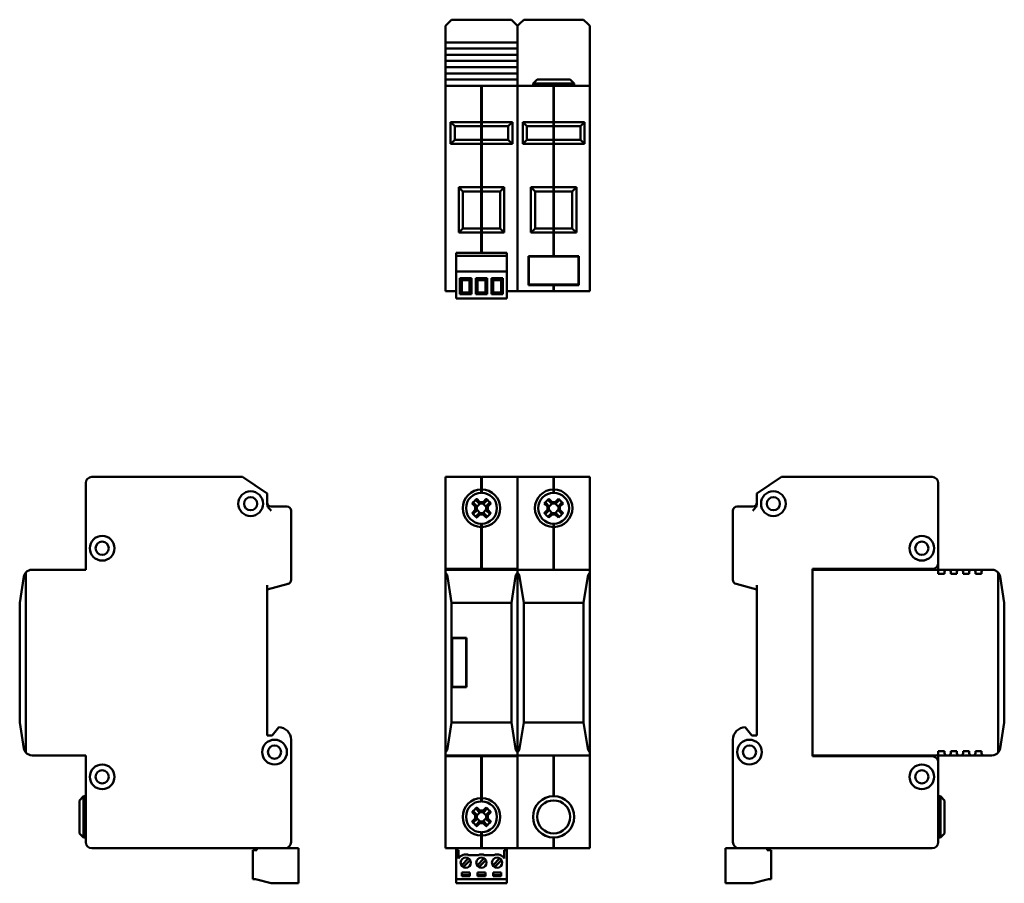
# Model space of a CAD drawing. Header units: millimetres. Extents: x 78 to 317, y 62 to 271.
import ezdxf

# ---------------------------------------------------------------- set-up
doc = ezdxf.new("R2010")
doc.units = ezdxf.units.MM
doc.layers.add('Viditelné hrany(CSN)', color=7, linetype='Continuous', lineweight=50)

msp = doc.modelspace()

# ---------------------------------------------------------------- linework, layer by layer
at = {"layer": 'Viditelné hrany(CSN)'}
for p, q in [((181.66, 269.44), (182.13, 269.91)), ((182.13, 269.91), (183.15, 270.93)), ((183.15, 270.93), (197.65, 270.93)), ((197.65, 270.93), (198.68, 269.91)), ((198.68, 269.91), (199.14, 269.44)), ((199.15, 269.43), (199.63, 269.91)), ((199.63, 269.91), (200.65, 270.93)), ((200.65, 270.93), (215.15, 270.93)), ((215.15, 270.93), (216.18, 269.91)), ((216.18, 269.91), (216.65, 269.43)), ((181.66, 267.93), (181.66, 269.44)), ((181.66, 267.93), (181.66, 265.93)), ((199.14, 269.44), (199.14, 267.93)), ((199.14, 265.93), (199.14, 267.93)), ((199.15, 267.93), (199.15, 269.43)), ((199.15, 267.93), (199.15, 254.93)), ((216.65, 269.43), (216.65, 267.93)), ((216.65, 267.93), (216.65, 254.93)), ((181.66, 265.43), (181.66, 265.93)), ((181.66, 265.43), (199.14, 265.43)), ((181.66, 263.93), (181.66, 265.43)), ((199.14, 265.93), (199.14, 265.43)), ((199.14, 265.43), (199.14, 263.93)), ((181.66, 263.43), (181.66, 263.93)), ((199.14, 263.93), (181.66, 263.93)), ((181.66, 263.43), (181.66, 262.93)), ((181.66, 262.43), (181.66, 262.93)), ((199.14, 263.93), (199.14, 263.43)), ((199.14, 262.93), (199.14, 263.43)), ((199.14, 262.93), (199.14, 262.43)), ((181.66, 262.43), (199.14, 262.43)), ((181.66, 260.93), (181.66, 262.43)), ((181.66, 260.43), (181.66, 260.93)), ((199.14, 260.93), (181.66, 260.93)), ((181.66, 260.43), (181.66, 259.93)), ((199.14, 262.43), (199.14, 260.93)), ((199.14, 260.93), (199.14, 260.43)), ((199.14, 259.93), (199.14, 260.43)), ((181.66, 259.43), (181.66, 259.93)), ((181.66, 259.43), (199.14, 259.43)), ((181.66, 257.93), (181.66, 259.43)), ((181.66, 257.43), (181.66, 257.93)), ((199.14, 257.93), (181.66, 257.93)), ((199.14, 259.93), (199.14, 259.43)), ((199.14, 259.43), (199.14, 257.93)), ((199.14, 257.93), (199.14, 257.43)), ((181.66, 257.43), (181.66, 256.93)), ((181.66, 256.43), (181.66, 256.93)), ((181.66, 256.43), (199.14, 256.43)), ((181.66, 254.93), (181.66, 256.43)), ((199.14, 256.93), (199.14, 257.43)), ((199.14, 256.93), (199.14, 256.43)), ((199.14, 256.43), (199.14, 254.93)), ((203.9, 256.43), (202.9, 255.43)), ((203.9, 256.43), (211.9, 256.43)), ((211.9, 256.43), (212.9, 255.43)), ((181.65, 253.43), (181.65, 254.93)), ((190.35, 254.93), (181.65, 254.93)), ((181.65, 253.43), (181.65, 206.63)), ((190.45, 254.93), (190.35, 254.93)), ((190.35, 254.93), (190.35, 253.43)), ((190.45, 254.83), (190.35, 254.83)), ((190.35, 246.13), (190.35, 253.43)), ((199.15, 254.93), (190.45, 254.93)), ((190.45, 253.43), (190.45, 254.93)), ((190.45, 253.43), (190.45, 246.13)), ((199.15, 254.93), (199.15, 253.43)), ((207.85, 254.93), (199.15, 254.93)), ((199.15, 253.43), (199.15, 254.93)), ((199.15, 253.43), (199.15, 206.63)), ((199.15, 253.43), (199.15, 206.63)), ((212.9, 255.43), (202.9, 255.43)), ((202.9, 254.93), (202.9, 255.43)), ((207.85, 254.93), (207.85, 253.43)), ((207.95, 254.83), (207.85, 254.83)), ((207.85, 246.13), (207.85, 253.43)), ((216.65, 254.93), (207.95, 254.93)), ((207.95, 253.43), (207.95, 254.93)), ((207.95, 253.43), (207.95, 246.13)), ((212.9, 254.93), (212.9, 255.43)), ((216.65, 254.93), (216.65, 253.43)), ((216.65, 253.43), (216.65, 206.63)), ((190.35, 246.13), (182.9, 246.13)), ((183.9, 245.13), (182.9, 246.13)), ((182.9, 246.13), (182.9, 240.83)), ((190.45, 246.17), (190.35, 246.17)), ((190.35, 245.13), (190.35, 246.13)), ((190.45, 246.13), (190.45, 245.13)), ((197.9, 246.13), (190.45, 246.13)), ((197.9, 246.13), (196.9, 245.13)), ((197.9, 240.83), (197.9, 246.13)), ((207.85, 246.13), (200.4, 246.13)), ((201.4, 245.13), (200.4, 246.13)), ((200.4, 246.13), (200.4, 240.83)), ((207.95, 246.17), (207.85, 246.17)), ((207.85, 245.13), (207.85, 246.13)), ((207.95, 246.13), (207.95, 245.13)), ((215.4, 246.13), (207.95, 246.13)), ((215.4, 246.13), (214.4, 245.13)), ((215.4, 240.83), (215.4, 246.13)), ((183.9, 245.13), (190.35, 245.13)), ((183.9, 241.83), (183.9, 245.13)), ((190.45, 245.23), (190.35, 245.23)), ((190.35, 241.83), (190.35, 245.13)), ((190.45, 245.13), (190.45, 241.83)), ((190.45, 245.13), (196.9, 245.13)), ((196.9, 245.13), (196.9, 241.83)), ((201.4, 245.13), (207.85, 245.13)), ((201.4, 241.83), (201.4, 245.13)), ((207.95, 245.23), (207.85, 245.23)), ((207.85, 241.83), (207.85, 245.13)), ((207.95, 245.13), (207.95, 241.83)), ((207.95, 245.13), (214.4, 245.13)), ((214.4, 245.13), (214.4, 241.83)), ((182.9, 240.83), (183.9, 241.83)), ((190.35, 241.83), (183.9, 241.83)), ((190.35, 240.83), (190.35, 241.83)), ((190.45, 241.73), (190.35, 241.73)), ((190.45, 241.83), (190.45, 240.83)), ((196.9, 241.83), (190.45, 241.83)), ((197.9, 240.83), (196.9, 241.83)), ((200.4, 240.83), (201.4, 241.83)), ((207.85, 241.83), (201.4, 241.83)), ((207.85, 240.83), (207.85, 241.83)), ((207.95, 241.73), (207.85, 241.73)), ((207.95, 241.83), (207.95, 240.83)), ((214.4, 241.83), (207.95, 241.83)), ((215.4, 240.83), (214.4, 241.83)), ((182.9, 240.83), (190.35, 240.83)), ((190.35, 230.33), (190.35, 240.83)), ((190.45, 240.79), (190.35, 240.79)), ((190.45, 240.83), (190.45, 230.33)), ((190.45, 240.83), (197.9, 240.83)), ((200.4, 240.83), (207.85, 240.83)), ((207.85, 230.33), (207.85, 240.83)), ((207.95, 240.79), (207.85, 240.79)), ((207.95, 240.83), (207.95, 230.33)), ((207.95, 240.83), (215.4, 240.83)), ((190.35, 230.33), (184.9, 230.33)), ((185.9, 229.33), (184.9, 230.33)), ((184.9, 230.33), (184.9, 219.33)), ((185.9, 229.33), (190.35, 229.33)), ((185.9, 220.33), (185.9, 229.33)), ((190.45, 230.37), (190.35, 230.37)), ((190.35, 229.33), (190.35, 230.33)), ((190.45, 229.43), (190.35, 229.43)), ((190.35, 220.33), (190.35, 229.33)), ((190.45, 230.33), (190.45, 229.33)), ((195.9, 230.33), (190.45, 230.33)), ((190.45, 229.33), (190.45, 220.33)), ((190.45, 229.33), (194.9, 229.33)), ((195.9, 230.33), (194.9, 229.33)), ((194.9, 229.33), (194.9, 220.33)), ((195.9, 219.33), (195.9, 230.33)), ((207.85, 230.33), (202.4, 230.33)), ((203.4, 229.33), (202.4, 230.33)), ((202.4, 230.33), (202.4, 219.33)), ((203.4, 229.33), (207.85, 229.33)), ((203.4, 220.33), (203.4, 229.33)), ((207.95, 230.37), (207.85, 230.37)), ((207.85, 229.33), (207.85, 230.33)), ((207.95, 229.43), (207.85, 229.43)), ((207.85, 220.33), (207.85, 229.33)), ((207.95, 230.33), (207.95, 229.33)), ((213.4, 230.33), (207.95, 230.33)), ((207.95, 229.33), (207.95, 220.33)), ((207.95, 229.33), (212.4, 229.33)), ((213.4, 230.33), (212.4, 229.33)), ((212.4, 229.33), (212.4, 220.33)), ((213.4, 219.33), (213.4, 230.33)), ((184.9, 219.33), (185.9, 220.33)), ((190.35, 220.33), (185.9, 220.33)), ((190.35, 219.33), (190.35, 220.33)), ((190.45, 220.23), (190.35, 220.23)), ((190.45, 220.33), (190.45, 219.33)), ((194.9, 220.33), (190.45, 220.33)), ((195.9, 219.33), (194.9, 220.33)), ((202.4, 219.33), (203.4, 220.33)), ((207.85, 220.33), (203.4, 220.33)), ((207.85, 219.33), (207.85, 220.33)), ((207.95, 220.23), (207.85, 220.23)), ((207.95, 220.33), (207.95, 219.33)), ((212.4, 220.33), (207.95, 220.33)), ((213.4, 219.33), (212.4, 220.33)), ((184.9, 219.33), (190.35, 219.33)), ((190.35, 214.43), (190.35, 219.33)), ((190.45, 219.29), (190.35, 219.29)), ((190.45, 219.33), (190.45, 214.43)), ((190.45, 219.33), (195.9, 219.33)), ((202.4, 219.33), (207.85, 219.33)), ((207.85, 213.63), (207.85, 219.33)), ((207.95, 219.29), (207.85, 219.29)), ((207.95, 219.33), (207.95, 213.63)), ((207.95, 219.33), (213.4, 219.33)), ((184.24, 214.43), (196.54, 214.43)), ((184.24, 213.73), (184.24, 214.43)), ((184.24, 213.73), (184.24, 209.93)), ((184.24, 213.73), (196.54, 213.73)), ((196.54, 214.43), (196.54, 213.73)), ((196.54, 213.73), (196.54, 209.93)), ((201.79, 206.63), (201.79, 213.63)), ((201.79, 213.63), (207.85, 213.63)), ((201.89, 206.73), (201.89, 213.53)), ((201.89, 213.53), (213.91, 213.53)), ((207.95, 213.73), (207.85, 213.73)), ((207.95, 213.63), (214.01, 213.63)), ((213.91, 213.53), (213.91, 206.73)), ((214.01, 213.63), (214.01, 206.63)), ((196.54, 209.93), (184.24, 209.93)), ((184.24, 203.33), (184.24, 209.93)), ((185.63, 207.83), (185.18, 208.28)), ((185.18, 208.28), (185.18, 204.38)), ((187.98, 208.28), (185.18, 208.28)), ((185.63, 204.83), (185.63, 207.83)), ((185.63, 207.83), (187.53, 207.83)), ((187.98, 208.28), (187.53, 207.83)), ((187.53, 207.83), (187.53, 204.83)), ((187.98, 204.38), (187.98, 208.28)), ((189.44, 207.83), (188.99, 208.28)), ((188.99, 208.28), (188.99, 204.38)), ((191.79, 208.28), (188.99, 208.28)), ((189.44, 204.83), (189.44, 207.83)), ((189.44, 207.83), (191.34, 207.83)), ((191.79, 208.28), (191.34, 207.83)), ((191.34, 207.83), (191.34, 204.83)), ((191.79, 204.38), (191.79, 208.28)), ((193.25, 207.83), (192.8, 208.28)), ((192.8, 208.28), (192.8, 204.38)), ((195.6, 208.28), (192.8, 208.28)), ((193.25, 204.83), (193.25, 207.83)), ((193.25, 207.83), (195.15, 207.83)), ((195.6, 208.28), (195.15, 207.83)), ((195.15, 207.83), (195.15, 204.83)), ((195.6, 204.38), (195.6, 208.28)), ((196.54, 209.93), (196.54, 203.33)), ((181.65, 205.13), (181.65, 206.63)), ((199.15, 206.63), (199.15, 205.13)), ((199.15, 205.13), (199.15, 206.63)), ((207.85, 206.63), (201.79, 206.63)), ((213.91, 206.73), (201.89, 206.73)), ((207.85, 206.63), (207.85, 205.13)), ((207.95, 206.53), (207.85, 206.53)), ((214.01, 206.63), (207.95, 206.63)), ((207.95, 205.13), (207.95, 206.63)), ((216.65, 206.63), (216.65, 205.13)), ((181.65, 205.13), (184.24, 205.13)), ((196.54, 203.33), (184.24, 203.33)), ((185.18, 204.38), (185.63, 204.83)), ((185.18, 204.38), (187.98, 204.38)), ((187.53, 204.83), (185.63, 204.83)), ((187.98, 204.38), (187.53, 204.83)), ((188.99, 204.38), (189.44, 204.83)), ((188.99, 204.38), (191.79, 204.38)), ((191.34, 204.83), (189.44, 204.83)), ((191.79, 204.38), (191.34, 204.83)), ((192.8, 204.38), (193.25, 204.83)), ((192.8, 204.38), (195.6, 204.38)), ((195.15, 204.83), (193.25, 204.83)), ((195.6, 204.38), (195.15, 204.83)), ((196.54, 205.13), (199.15, 205.13)), ((199.15, 205.13), (207.85, 205.13)), ((207.95, 205.23), (207.85, 205.23)), ((207.95, 205.13), (216.65, 205.13)), ((132.42, 160.13), (95.92, 160.13)), ((138.42, 156.13), (132.42, 160.13)), ((181.65, 158.63), (181.65, 160.13)), ((190.35, 160.13), (181.65, 160.13)), ((190.35, 160.13), (190.35, 158.63)), ((190.45, 160.03), (190.35, 160.03)), ((199.15, 160.13), (190.45, 160.13)), ((190.45, 158.63), (190.45, 160.13)), ((199.15, 160.13), (199.15, 158.63)), ((207.85, 160.13), (199.15, 160.13)), ((199.15, 158.63), (199.15, 160.13)), ((207.85, 160.13), (207.85, 158.63)), ((207.95, 160.03), (207.85, 160.03)), ((207.95, 158.63), (207.95, 160.13)), ((216.65, 160.13), (207.95, 160.13)), ((216.65, 160.13), (216.65, 158.63)), ((257.18, 156.13), (263.18, 160.13)), ((263.18, 160.13), (299.68, 160.13)), ((94.42, 158.63), (94.42, 137.63)), ((181.65, 158.63), (181.65, 139.33)), ((190.35, 157.08), (190.35, 158.63)), ((190.45, 158.63), (190.45, 157.08)), ((199.15, 158.63), (199.15, 139.33)), ((199.15, 158.63), (199.15, 137.63)), ((207.85, 157.08), (207.85, 158.63)), ((207.95, 158.63), (207.95, 157.08)), ((216.65, 158.63), (216.65, 137.63)), ((301.18, 158.63), (301.18, 139.33)), ((138.42, 156.13), (138.42, 153.66)), ((190.45, 157.12), (190.35, 157.12)), ((190.35, 156.28), (190.35, 157.08)), ((190.45, 156.38), (190.35, 156.38)), ((190.45, 157.08), (190.45, 156.28)), ((207.95, 157.12), (207.85, 157.12)), ((207.85, 156.28), (207.85, 157.08)), ((207.95, 156.38), (207.85, 156.38)), ((207.95, 157.08), (207.95, 156.28)), ((257.18, 153.66), (257.18, 156.13)), ((143.22, 152.93), (139.42, 152.93)), ((188.9, 152.91), (188.13, 153.68)), ((188.5, 153.81), (189.24, 153.06)), ((188.9, 152.14), (188.9, 152.91)), ((189.87, 153.69), (189.12, 154.44)), ((190.06, 153.69), (189.24, 152.87)), ((189.24, 153.06), (189.24, 153.06)), ((189.24, 153.06), (189.24, 152)), ((189.25, 154.8), (190.02, 154.04)), ((190.94, 153.69), (189.87, 153.69)), ((189.87, 153.69), (189.87, 153.69)), ((190.02, 154.04), (190.79, 154.04)), ((191.56, 152.87), (190.74, 153.69)), ((190.79, 154.04), (191.56, 154.8)), ((191.69, 154.44), (190.94, 153.69)), ((190.94, 153.69), (190.94, 153.69)), ((191.56, 153.06), (192.31, 153.81)), ((191.56, 152), (191.56, 153.06)), ((191.56, 153.06), (191.56, 153.06)), ((192.68, 153.68), (191.91, 152.91)), ((191.91, 152.91), (191.91, 152.14)), ((206.4, 152.91), (205.63, 153.68)), ((206, 153.81), (206.74, 153.06)), ((206.4, 152.14), (206.4, 152.91)), ((207.37, 153.69), (206.62, 154.44)), ((207.56, 153.69), (206.74, 152.87)), ((206.74, 153.06), (206.74, 153.06)), ((206.74, 153.06), (206.74, 152)), ((206.75, 154.8), (207.52, 154.04)), ((208.44, 153.69), (207.37, 153.69)), ((207.37, 153.69), (207.37, 153.69)), ((207.52, 154.04), (208.29, 154.04)), ((209.06, 152.87), (208.24, 153.69)), ((208.29, 154.04), (209.06, 154.8)), ((209.19, 154.44), (208.44, 153.69)), ((208.44, 153.69), (208.44, 153.69)), ((209.06, 153.06), (209.81, 153.81)), ((209.06, 152), (209.06, 153.06)), ((209.06, 153.06), (209.06, 153.06)), ((210.18, 153.68), (209.41, 152.91)), ((209.41, 152.91), (209.41, 152.14)), ((256.18, 152.93), (252.38, 152.93)), ((144.22, 135.15), (144.22, 151.93)), ((188.13, 151.37), (188.9, 152.14)), ((189.24, 151.99), (188.5, 151.24)), ((189.12, 150.62), (189.87, 151.37)), ((189.24, 152.19), (190.06, 151.37)), ((189.24, 152), (189.24, 151.99)), ((190.02, 151.02), (189.25, 150.25)), ((189.87, 151.37), (189.87, 151.37)), ((189.87, 151.37), (190.94, 151.37)), ((190.79, 151.02), (190.02, 151.02)), ((190.74, 151.37), (191.56, 152.19)), ((191.56, 150.25), (190.79, 151.02)), ((190.94, 151.37), (191.69, 150.62)), ((190.94, 151.37), (190.94, 151.37)), ((191.56, 152), (191.56, 151.99)), ((192.31, 151.24), (191.56, 151.99)), ((191.91, 152.14), (192.68, 151.37)), ((205.63, 151.37), (206.4, 152.14)), ((206.74, 151.99), (206, 151.24)), ((206.62, 150.62), (207.37, 151.37)), ((206.74, 152.19), (207.56, 151.37)), ((206.74, 152), (206.74, 151.99)), ((207.52, 151.02), (206.75, 150.25)), ((207.37, 151.37), (207.37, 151.37)), ((207.37, 151.37), (208.44, 151.37)), ((208.29, 151.02), (207.52, 151.02)), ((208.24, 151.37), (209.06, 152.19)), ((209.06, 150.25), (208.29, 151.02)), ((208.44, 151.37), (209.19, 150.62)), ((208.44, 151.37), (208.44, 151.37)), ((209.06, 152), (209.06, 151.99)), ((209.81, 151.24), (209.06, 151.99)), ((209.41, 152.14), (210.18, 151.37)), ((251.38, 151.93), (251.38, 135.15)), ((190.35, 147.98), (190.35, 148.78)), ((190.45, 148.68), (190.35, 148.68)), ((190.45, 148.78), (190.45, 147.98)), ((207.85, 147.98), (207.85, 148.78)), ((207.95, 148.68), (207.85, 148.68)), ((207.95, 148.78), (207.95, 147.98)), ((190.35, 139.33), (190.35, 147.98)), ((190.45, 147.94), (190.35, 147.94)), ((190.45, 147.98), (190.45, 139.33)), ((207.85, 137.63), (207.85, 147.98)), ((207.95, 147.94), (207.85, 147.94)), ((207.95, 147.98), (207.95, 137.63)), ((181.65, 137.83), (181.65, 139.33)), ((190.35, 139.33), (190.35, 137.83)), ((190.45, 137.83), (190.45, 139.33)), ((301.18, 139.33), (301.18, 137.63)), ((79.92, 93.31), (79.92, 136.95)), ((94.42, 137.63), (81.42, 137.63)), ((181.65, 92.43), (181.65, 137.83)), ((181.65, 137.83), (190.35, 137.83)), ((199.14, 137.63), (181.66, 137.63)), ((181.66, 136.94), (181.66, 137.63)), ((181.66, 136.94), (181.66, 93.32)), ((190.35, 137.93), (190.45, 137.93)), ((190.45, 137.83), (199.15, 137.83)), ((199.14, 137.63), (199.14, 136.94)), ((199.14, 93.32), (199.14, 136.94)), ((199.15, 136.95), (199.15, 137.63)), ((216.65, 137.63), (199.15, 137.63)), ((199.15, 136.95), (199.15, 93.31)), ((216.65, 137.63), (216.65, 136.95)), ((216.65, 93.31), (216.65, 136.95)), ((270.68, 92.43), (270.68, 137.83)), ((270.68, 137.83), (299.68, 137.83)), ((270.68, 137.63), (300.68, 137.63)), ((301.18, 137.63), (303.18, 137.63)), ((301.18, 136.63), (301.18, 137.13)), ((302.68, 136.63), (301.18, 136.63)), ((302.68, 137.13), (302.68, 136.63)), ((303.18, 137.63), (303.68, 137.63)), ((303.68, 137.63), (306.18, 137.63)), ((304.18, 136.63), (304.18, 137.13)), ((305.68, 136.63), (304.18, 136.63)), ((305.68, 137.13), (305.68, 136.63)), ((306.18, 137.63), (306.68, 137.63)), ((306.68, 137.63), (309.18, 137.63)), ((307.18, 136.63), (307.18, 137.13)), ((308.68, 136.63), (307.18, 136.63)), ((308.68, 137.13), (308.68, 136.63)), ((309.18, 137.63), (309.68, 137.63)), ((309.68, 137.63), (312.18, 137.63)), ((310.18, 136.63), (310.18, 137.13)), ((311.68, 136.63), (310.18, 136.63)), ((311.68, 137.13), (311.68, 136.63)), ((312.18, 137.63), (314.18, 137.63)), ((315.69, 136.94), (315.69, 93.32)), ((79.44, 135.95), (78.42, 129.63)), ((138.42, 132.83), (143.48, 134.18)), ((138.42, 97.43), (138.42, 133.86)), ((183.15, 129.63), (182.13, 135.95)), ((198.68, 135.95), (197.65, 129.63)), ((200.65, 129.63), (199.63, 135.95)), ((216.18, 135.95), (215.15, 129.63)), ((252.12, 134.18), (257.18, 132.83)), ((257.18, 97.43), (257.18, 133.86)), ((317.18, 129.63), (316.15, 135.95)), ((78.42, 129.63), (78.42, 100.63)), ((183.15, 121.13), (183.15, 129.63)), ((197.65, 129.63), (183.15, 129.63)), ((197.65, 129.63), (197.65, 100.63)), ((200.65, 100.63), (200.65, 129.63)), ((215.15, 129.63), (200.65, 129.63)), ((215.15, 129.63), (215.15, 100.63)), ((317.18, 121.13), (317.18, 129.63)), ((183.15, 121.13), (186.75, 121.13)), ((183.15, 109.13), (183.15, 121.13)), ((186.65, 121.03), (183.25, 121.03)), ((183.25, 121.03), (183.25, 109.23)), ((186.65, 109.23), (186.65, 121.03)), ((186.75, 121.13), (186.75, 109.13)), ((317.18, 109.13), (317.18, 121.13)), ((186.75, 109.13), (183.15, 109.13)), ((183.15, 100.63), (183.15, 109.13)), ((183.25, 109.23), (186.65, 109.23)), ((317.18, 100.63), (317.18, 109.13)), ((78.42, 100.63), (79.44, 94.31)), ((182.13, 94.31), (183.15, 100.63)), ((183.15, 100.63), (197.65, 100.63)), ((197.65, 100.63), (198.68, 94.31)), ((199.63, 94.31), (200.65, 100.63)), ((200.65, 100.63), (215.15, 100.63)), ((215.15, 100.63), (216.18, 94.31)), ((316.15, 94.31), (317.18, 100.63)), ((141.22, 99.43), (139.62, 97.43)), ((254.38, 99.43), (255.98, 97.43)), ((139.62, 97.43), (138.42, 97.43)), ((144.22, 71.63), (144.22, 96.43)), ((251.38, 71.63), (251.38, 96.43)), ((255.98, 97.43), (257.18, 97.43)), ((181.66, 92.63), (181.66, 93.32)), ((199.14, 93.32), (199.14, 92.63)), ((199.15, 92.63), (199.15, 93.31)), ((216.65, 93.31), (216.65, 92.63)), ((301.18, 93.13), (301.18, 93.63)), ((301.18, 93.63), (302.68, 93.63)), ((302.68, 93.63), (302.68, 93.13)), ((304.18, 93.13), (304.18, 93.63)), ((304.18, 93.63), (305.68, 93.63)), ((305.68, 93.63), (305.68, 93.13)), ((307.18, 93.13), (307.18, 93.63)), ((307.18, 93.63), (308.68, 93.63)), ((308.68, 93.63), (308.68, 93.13)), ((310.18, 93.13), (310.18, 93.63)), ((310.18, 93.63), (311.68, 93.63)), ((311.68, 93.63), (311.68, 93.13)), ((81.42, 92.63), (94.42, 92.63)), ((94.42, 92.63), (94.42, 71.63)), ((181.65, 90.93), (181.65, 92.43)), ((190.35, 92.43), (181.65, 92.43)), ((181.65, 90.93), (181.65, 71.63)), ((181.66, 92.63), (199.14, 92.63)), ((190.35, 92.43), (190.35, 90.93)), ((190.35, 92.33), (190.45, 92.33)), ((190.35, 82.28), (190.35, 90.93)), ((190.45, 90.93), (190.45, 92.43)), ((199.15, 92.43), (190.45, 92.43)), ((190.45, 90.93), (190.45, 82.28)), ((199.15, 92.63), (199.15, 71.63)), ((199.15, 92.63), (216.65, 92.63)), ((199.15, 90.93), (199.15, 71.63)), ((207.85, 82.73), (207.85, 92.63)), ((207.95, 92.63), (207.95, 82.73)), ((216.65, 92.63), (216.65, 71.63)), ((300.68, 92.63), (270.68, 92.63)), ((299.68, 92.43), (270.68, 92.43)), ((301.18, 92.63), (301.18, 90.93)), ((303.18, 92.63), (301.18, 92.63)), ((301.18, 90.93), (301.18, 71.63)), ((303.68, 92.63), (303.18, 92.63)), ((306.18, 92.63), (303.68, 92.63)), ((306.68, 92.63), (306.18, 92.63)), ((309.18, 92.63), (306.68, 92.63)), ((309.68, 92.63), (309.18, 92.63)), ((312.18, 92.63), (309.68, 92.63)), ((314.18, 92.63), (312.18, 92.63)), ((92.92, 81.73), (93.92, 82.73)), ((92.92, 73.73), (92.92, 81.73)), ((93.92, 82.73), (93.92, 72.73)), ((94.42, 82.73), (93.92, 82.73)), ((190.45, 82.32), (190.35, 82.32)), ((190.35, 81.48), (190.35, 82.28)), ((190.45, 81.58), (190.35, 81.58)), ((190.45, 82.28), (190.45, 81.48)), ((301.18, 82.73), (301.68, 82.73)), ((301.68, 72.73), (301.68, 82.73)), ((302.68, 81.73), (301.68, 82.73)), ((302.68, 81.73), (302.68, 73.73)), ((188.9, 78.11), (188.13, 78.88)), ((188.5, 79.01), (189.24, 78.26)), ((189.87, 78.89), (189.12, 79.64)), ((190.06, 78.89), (189.24, 78.07)), ((189.25, 80), (190.02, 79.24)), ((190.94, 78.89), (189.87, 78.89)), ((189.87, 78.89), (189.87, 78.89)), ((190.02, 79.24), (190.79, 79.24)), ((191.56, 78.07), (190.74, 78.89)), ((190.79, 79.24), (191.56, 80)), ((191.69, 79.64), (190.94, 78.89)), ((190.94, 78.89), (190.94, 78.89)), ((191.56, 78.26), (192.31, 79.01)), ((192.68, 78.88), (191.91, 78.11)), ((188.13, 76.57), (188.9, 77.34)), ((189.24, 77.19), (188.5, 76.44)), ((188.9, 77.34), (188.9, 78.11)), ((189.12, 75.82), (189.87, 76.57)), ((189.24, 78.26), (189.24, 78.26)), ((189.24, 78.26), (189.24, 77.2)), ((189.24, 77.39), (190.06, 76.57)), ((189.24, 77.2), (189.24, 77.19)), ((189.87, 76.57), (189.87, 76.57)), ((189.87, 76.57), (190.94, 76.57)), ((190.74, 76.57), (191.56, 77.39)), ((190.94, 76.57), (191.69, 75.82)), ((190.94, 76.57), (190.94, 76.57)), ((191.56, 77.2), (191.56, 78.26)), ((191.56, 78.26), (191.56, 78.26)), ((191.56, 77.2), (191.56, 77.19)), ((192.31, 76.44), (191.56, 77.19)), ((191.91, 78.11), (191.91, 77.34)), ((191.91, 77.34), (192.68, 76.57)), ((190.02, 76.22), (189.25, 75.45)), ((190.79, 76.22), (190.02, 76.22)), ((191.56, 75.45), (190.79, 76.22)), ((92.92, 73.73), (93.92, 72.73)), ((94.42, 72.73), (93.92, 72.73)), ((190.35, 73.18), (190.35, 73.98)), ((190.45, 73.88), (190.35, 73.88)), ((190.35, 71.63), (190.35, 73.18)), ((190.45, 73.14), (190.35, 73.14)), ((190.45, 73.98), (190.45, 73.18)), ((190.45, 73.18), (190.45, 71.63)), ((207.85, 71.63), (207.85, 72.73)), ((207.95, 72.73), (207.95, 71.63)), ((301.18, 72.73), (301.68, 72.73)), ((302.68, 73.73), (301.68, 72.73)), ((95.92, 70.13), (142.72, 70.13)), ((134.92, 62.63), (134.92, 69.63)), ((135.92, 69.63), (134.92, 69.63)), ((135.92, 70.13), (135.92, 69.63)), ((146.02, 70.13), (142.72, 70.13)), ((146.02, 61.63), (146.02, 70.13)), ((181.65, 70.13), (181.65, 71.63)), ((181.65, 70.13), (190.35, 70.13)), ((184.24, 69.63), (184.24, 70.13)), ((184.24, 62.63), (184.24, 69.63)), ((184.86, 69.63), (184.24, 69.63)), ((184.86, 67.63), (184.86, 69.63)), ((190.35, 71.63), (190.35, 70.13)), ((190.45, 70.23), (190.35, 70.23)), ((190.45, 70.13), (190.35, 70.13)), ((190.45, 70.13), (190.45, 71.63)), ((190.45, 70.13), (199.15, 70.13)), ((196.54, 69.63), (195.93, 69.63)), ((195.93, 69.63), (195.93, 67.63)), ((196.54, 70.13), (196.54, 69.63)), ((196.54, 62.63), (196.54, 69.63)), ((199.15, 71.63), (199.15, 70.13)), ((199.15, 70.13), (199.15, 71.63)), ((199.15, 70.13), (207.85, 70.13)), ((207.85, 71.63), (207.85, 70.13)), ((207.95, 70.23), (207.85, 70.23)), ((207.85, 70.13), (207.95, 70.13)), ((207.95, 70.13), (207.95, 71.63)), ((207.95, 70.13), (216.65, 70.13)), ((216.65, 71.63), (216.65, 70.13)), ((252.88, 70.13), (249.58, 70.13)), ((249.58, 61.63), (249.58, 70.13)), ((299.68, 70.13), (252.88, 70.13)), ((259.68, 69.63), (259.68, 70.13)), ((260.68, 69.63), (259.68, 69.63)), ((260.68, 62.63), (260.68, 69.63)), ((185.52, 65.98), (187.24, 67.7)), ((187.66, 67.27), (185.95, 65.56)), ((189.63, 68.48), (187.36, 68.48)), ((189.32, 65.98), (191.04, 67.7)), ((191.46, 67.27), (189.75, 65.56)), ((193.43, 68.48), (191.16, 68.48)), ((193.12, 65.98), (194.84, 67.7)), ((195.26, 67.27), (193.55, 65.56)), ((134.92, 62.63), (135.62, 62.63)), ((135.62, 62.63), (139.42, 61.63)), ((184.24, 62.63), (184.24, 61.63)), ((184.24, 62.63), (196.54, 62.63)), ((185.64, 63.33), (185.64, 64.23)), ((185.64, 64.23), (187.54, 64.23)), ((187.54, 63.63), (185.64, 63.63)), ((187.54, 63.33), (185.64, 63.33)), ((187.54, 64.23), (187.54, 63.33)), ((189.44, 63.33), (189.44, 64.23)), ((189.44, 64.23), (191.34, 64.23)), ((191.34, 63.63), (189.44, 63.63)), ((191.34, 63.33), (189.44, 63.33)), ((191.34, 64.23), (191.34, 63.33)), ((193.24, 63.33), (193.24, 64.23)), ((193.24, 64.23), (195.14, 64.23)), ((195.14, 63.63), (193.24, 63.63)), ((195.14, 63.33), (193.24, 63.33)), ((195.14, 64.23), (195.14, 63.33)), ((196.54, 62.63), (196.54, 61.63)), ((259.98, 62.63), (256.18, 61.63)), ((259.98, 62.63), (260.68, 62.63)), ((139.42, 61.63), (146.02, 61.63)), ((196.54, 61.63), (184.24, 61.63)), ((249.58, 61.63), (256.18, 61.63))]:
    msp.add_line(p, q, dxfattribs=at)
for centre, radius in [((134.42, 153.63), 3), ((134.42, 153.63), 1.6), ((261.18, 153.63), 3), ((261.18, 153.63), 1.6), ((98.42, 142.83), 3), ((297.18, 142.83), 3), ((98.42, 142.83), 1.6), ((297.18, 142.83), 1.6), ((140.22, 93.43), 3), ((255.38, 93.43), 3), ((140.22, 93.43), 1.6), ((255.38, 93.43), 1.6), ((98.42, 87.43), 3), ((98.42, 87.43), 1.6), ((297.18, 87.43), 3), ((297.18, 87.43), 1.6), ((207.9, 77.73), 5), ((207.9, 77.73), 4), ((186.59, 66.63), 1.25), ((190.39, 66.63), 1.25), ((194.19, 66.63), 1.25)]:
    msp.add_circle(centre, radius, dxfattribs=at)
for centre, radius, start, end in [((95.92, 158.63), 1.5, 90, 180), ((299.68, 158.63), 1.5, 0, 90), ((190.4, 152.53), 4.55, 90.6296, 269.3704), ((190.4, 152.53), 3.75, 90.764, 269.236), ((190.4, 152.53), 4.55, 270.6296, 89.3704), ((190.4, 152.53), 3.75, 270.764, 89.236), ((207.9, 152.53), 4.55, 90.6296, 269.3704), ((207.9, 152.53), 3.75, 90.764, 269.236), ((207.9, 152.53), 4.55, 270.6296, 89.3704), ((207.9, 152.53), 3.75, 270.764, 89.236), ((139.42, 153.93), 1, 180, 270), ((143.22, 151.93), 1, 0, 90), ((252.38, 151.93), 1, 90, 180), ((256.18, 153.93), 1, 270, 0), ((299.68, 139.33), 1.5, 270, 0), ((81.42, 135.63), 2, 138.6439, 170.7701), ((81.42, 135.63), 2, 90, 138.6439), ((180.15, 135.63), 2, 9.2299, 40.9207), ((200.66, 135.63), 2, 139.0793, 170.7701), ((197.65, 135.63), 2, 9.2299, 41.3561), ((218.16, 135.63), 2, 138.6439, 170.7701), ((300.68, 137.13), 0.5, 0, 90), ((303.18, 137.13), 0.5, 90, 180), ((303.68, 137.13), 0.5, 0, 90), ((306.18, 137.13), 0.5, 90, 180), ((306.68, 137.13), 0.5, 0, 90), ((309.18, 137.13), 0.5, 90, 180), ((309.68, 137.13), 0.5, 0, 90), ((312.18, 137.13), 0.5, 90, 180), ((314.18, 135.63), 2, 40.9207, 90), ((314.18, 135.63), 2, 9.2299, 40.9207), ((143.22, 135.15), 1, 285, 0), ((252.38, 135.15), 1, 180, 255), ((141.22, 96.43), 3, 0, 90), ((254.38, 96.43), 3, 90, 180), ((81.42, 94.63), 2, 189.2299, 221.3561), ((81.42, 94.63), 2, 221.3561, 270), ((180.15, 94.63), 2, 319.0793, 350.7701), ((200.66, 94.63), 2, 189.2299, 220.9207), ((197.65, 94.63), 2, 318.6439, 350.7701), ((218.16, 94.63), 2, 189.2299, 221.3561), ((300.68, 93.13), 0.5, 270, 0), ((303.18, 93.13), 0.5, 180, 270), ((303.68, 93.13), 0.5, 270, 0), ((306.18, 93.13), 0.5, 180, 270), ((306.68, 93.13), 0.5, 270, 0), ((309.18, 93.13), 0.5, 180, 270), ((309.68, 93.13), 0.5, 270, 0), ((312.18, 93.13), 0.5, 180, 270), ((314.18, 94.63), 2, 270, 319.0793), ((314.18, 94.63), 2, 319.0793, 350.7701), ((299.68, 90.93), 1.5, 0, 90), ((190.4, 77.73), 4.55, 90.6296, 269.3704), ((190.4, 77.73), 3.75, 90.764, 269.236), ((190.4, 77.73), 4.55, 270.6296, 89.3704), ((190.4, 77.73), 3.75, 270.764, 89.236), ((95.92, 71.63), 1.5, 180, 270), ((142.72, 71.63), 1.5, 270, 0), ((252.88, 71.63), 1.5, 180, 270), ((299.68, 71.63), 1.5, 270, 0), ((186.59, 66.63), 2, 67.4805, 150), ((190.39, 66.63), 2, 67.4805, 112.5195), ((194.19, 66.63), 2, 30, 112.5195)]:
    msp.add_arc(centre, radius, start, end, dxfattribs=at)
for centre, major_axis in [((191.63, 151.3), (-5.92, -5.92)), ((189.18, 151.3), (-5.92, 5.92)), ((209.13, 151.3), (-5.92, -5.92)), ((206.68, 151.3), (-5.92, 5.92)), ((191.63, 153.76), (5.92, -5.92)), ((189.18, 153.76), (5.92, 5.92)), ((209.13, 153.76), (5.92, -5.92)), ((206.68, 153.76), (5.92, 5.92)), ((191.63, 76.5), (-5.92, -5.92)), ((189.18, 76.5), (-5.92, 5.92)), ((191.63, 78.96), (5.92, -5.92)), ((189.18, 78.96), (5.92, 5.92))]:
    msp.add_ellipse(centre, major_axis=major_axis, ratio=0.499722, start_param=4.61741, end_param=4.807368, dxfattribs=at)
for points, knots in [([(138.42, 153.66), (138.42, 153.4), (138.51, 153.11), (138.81, 152.54), (139.14, 152.2), (139.42, 151.93)], [0.5055322, 0.5055322, 0.5055322, 0.5055322, 0.5819955, 0.5819955, 0.6995583, 0.6995583, 0.6995583, 0.6995583]), ([(256.18, 151.93), (256.46, 152.2), (256.78, 152.54), (257.09, 153.11), (257.18, 153.4), (257.18, 153.66)], [0, 0, 0, 0, 0.1175628, 0.1175628, 0.194026, 0.194026, 0.194026, 0.194026])]:
    msp.add_open_spline(points, degree=3, knots=knots, dxfattribs=at)
for points, weights in [([(188.13, 153.68), (188.31, 153.75), (188.5, 153.81)], [1, 1.00020179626, 1]), ([(189.12, 154.44), (189.18, 154.62), (189.25, 154.8)], [1, 1.00020179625, 1]), ([(191.56, 154.8), (191.62, 154.62), (191.69, 154.44)], [1, 1.00020179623, 1]), ([(192.31, 153.81), (192.49, 153.75), (192.68, 153.68)], [1, 1.00020179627, 1]), ([(205.63, 153.68), (205.81, 153.75), (206, 153.81)], [1, 1.00020179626, 1]), ([(206.62, 154.44), (206.68, 154.62), (206.75, 154.8)], [1, 1.00020179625, 1]), ([(209.06, 154.8), (209.12, 154.62), (209.19, 154.44)], [1, 1.00020179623, 1]), ([(209.81, 153.81), (209.99, 153.75), (210.18, 153.68)], [1, 1.00020179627, 1]), ([(188.5, 151.24), (188.31, 151.31), (188.13, 151.37)], [1, 1.00020179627, 1]), ([(189.25, 150.25), (189.18, 150.44), (189.12, 150.62)], [1, 1.00020179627, 1]), ([(191.69, 150.62), (191.62, 150.44), (191.56, 150.25)], [1, 1.00020179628, 1]), ([(192.68, 151.37), (192.49, 151.31), (192.31, 151.24)], [1, 1.00020179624, 1]), ([(206, 151.24), (205.81, 151.31), (205.63, 151.37)], [1, 1.00020179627, 1]), ([(206.75, 150.25), (206.68, 150.44), (206.62, 150.62)], [1, 1.00020179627, 1]), ([(209.19, 150.62), (209.12, 150.44), (209.06, 150.25)], [1, 1.00020179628, 1]), ([(210.18, 151.37), (209.99, 151.31), (209.81, 151.24)], [1, 1.00020179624, 1]), ([(188.13, 78.88), (188.31, 78.95), (188.5, 79.01)], [1, 1.00020179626, 1]), ([(189.12, 79.64), (189.18, 79.82), (189.25, 80)], [1, 1.00020179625, 1]), ([(191.56, 80), (191.62, 79.82), (191.69, 79.64)], [1, 1.00020179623, 1]), ([(192.31, 79.01), (192.49, 78.95), (192.68, 78.88)], [1, 1.00020179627, 1]), ([(188.5, 76.44), (188.31, 76.51), (188.13, 76.57)], [1, 1.00020179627, 1]), ([(192.68, 76.57), (192.49, 76.51), (192.31, 76.44)], [1, 1.00020179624, 1]), ([(189.25, 75.45), (189.18, 75.64), (189.12, 75.82)], [1, 1.00020179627, 1]), ([(191.69, 75.82), (191.62, 75.64), (191.56, 75.45)], [1, 1.00020179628, 1])]:
    msp.add_rational_spline(points, weights, degree=2, dxfattribs=at)
for points in [[(188.9, 152.91), (189.01, 152.96), (189.13, 153.01), (189.24, 153.06)], [(190.02, 154.04), (189.97, 153.92), (189.92, 153.8), (189.87, 153.69)], [(190.79, 154.04), (190.84, 153.92), (190.89, 153.8), (190.94, 153.69)], [(191.91, 152.91), (191.8, 152.96), (191.68, 153.01), (191.56, 153.06)], [(206.4, 152.91), (206.51, 152.96), (206.63, 153.01), (206.74, 153.06)], [(207.52, 154.04), (207.47, 153.92), (207.42, 153.8), (207.37, 153.69)], [(208.29, 154.04), (208.34, 153.92), (208.39, 153.8), (208.44, 153.69)], [(209.41, 152.91), (209.3, 152.96), (209.18, 153.01), (209.06, 153.06)], [(188.9, 152.14), (189.01, 152.09), (189.13, 152.05), (189.24, 152)], [(190.02, 151.02), (189.97, 151.14), (189.92, 151.25), (189.87, 151.37)], [(190.79, 151.02), (190.84, 151.14), (190.89, 151.25), (190.94, 151.37)], [(191.91, 152.14), (191.8, 152.09), (191.68, 152.05), (191.56, 152)], [(206.4, 152.14), (206.51, 152.09), (206.63, 152.05), (206.74, 152)], [(207.52, 151.02), (207.47, 151.14), (207.42, 151.25), (207.37, 151.37)], [(208.29, 151.02), (208.34, 151.14), (208.39, 151.25), (208.44, 151.37)], [(209.41, 152.14), (209.3, 152.09), (209.18, 152.05), (209.06, 152)], [(190.02, 79.24), (189.97, 79.12), (189.92, 79), (189.87, 78.89)], [(190.79, 79.24), (190.84, 79.12), (190.89, 79), (190.94, 78.89)], [(188.9, 78.11), (189.01, 78.16), (189.13, 78.21), (189.24, 78.26)], [(188.9, 77.34), (189.01, 77.29), (189.13, 77.25), (189.24, 77.2)], [(190.02, 76.22), (189.97, 76.34), (189.92, 76.45), (189.87, 76.57)], [(190.79, 76.22), (190.84, 76.34), (190.89, 76.45), (190.94, 76.57)], [(191.91, 78.11), (191.8, 78.16), (191.68, 78.21), (191.56, 78.26)], [(191.91, 77.34), (191.8, 77.29), (191.68, 77.25), (191.56, 77.2)]]:
    msp.add_open_spline(points, degree=3, dxfattribs=at)

doc.saveas('drawing.dxf')
